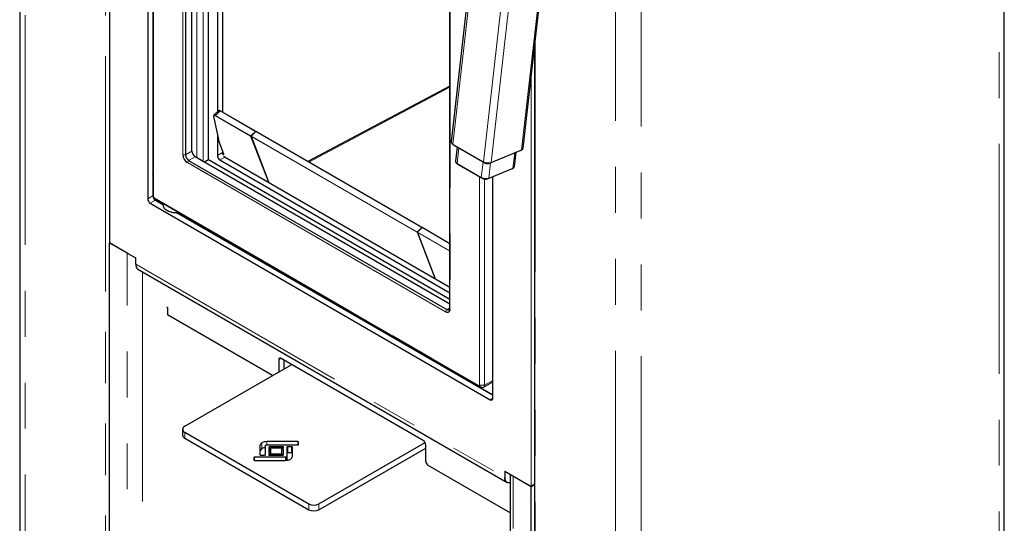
# Model space of a CAD drawing. Header units: millimetres. Extents: x 108 to 359, y 103 to 231.
# Tile 6 of 9: x 332 to 359, y 118 to 132. Entities that reach past the tile are written whole.
import ezdxf

# ---------------------------------------------------------------- set-up
doc = ezdxf.new("R2010")
doc.units = ezdxf.units.MM
doc.linetypes.add('PHANTOM', pattern=[12.7, 6.35, -1.27, 1.27, -1.27, 1.27, -1.27])

msp = doc.modelspace()

# ---------------------------------------------------------------- linework, layer by layer
at = {"color": 7, "linetype": 'Continuous', "lineweight": 25}
for p, q in [((331.859, 157.496), (331.859, 113.199)), ((334.341, 155.945), (334.341, 125.599)), ((359.093, 109.484), (359.093, 153.781)), ((335.4, 147.555), (335.4, 126.815)), ((335.541, 147.555), (335.541, 126.896)), ((335.559, 126.867), (335.559, 147.077)), ((336.443, 145.381), (336.443, 128.03)), ((336.619, 128.132), (336.619, 145.381)), ((337.079, 127.887), (337.079, 145.116)), ((337.326, 144.973), (337.326, 129.222)), ((337.468, 144.891), (337.468, 129.207)), ((343.761, 123.765), (343.761, 133.467)), ((344.276, 132.625), (343.794, 128.388)), ((345.781, 128.213), (346.263, 132.45)), ((346.112, 104.852), (346.112, 131.129)), ((343.761, 129.931), (339.829, 127.845)), ((337.224, 129.102), (337.364, 128.406)), ((337.355, 129.25), (337.229, 129.124)), ((338.38, 128.681), (337.405, 129.243)), ((337.326, 128.594), (337.326, 128.009)), ((338.379, 128.678), (338.253, 128.552)), ((338.26, 128.548), (338.386, 128.674)), ((338.384, 128.672), (338.38, 128.68)), ((342.984, 126.023), (338.392, 128.674)), ((337.367, 128.395), (337.498, 128.056)), ((338.259, 128.543), (338.743, 127.287)), ((343.816, 128.341), (343.852, 128.309)), ((343.867, 128.298), (344.716, 127.808)), ((337.468, 128.134), (337.468, 128.091)), ((343.955, 128.247), (343.911, 127.854)), ((344.858, 127.796), (345.698, 128.145)), ((345.546, 127.709), (345.59, 128.1)), ((345.698, 128.145), (345.707, 128.149)), ((345.707, 128.149), (345.749, 128.172)), ((345.749, 128.172), (345.736, 128.166)), ((336.531, 127.876), (343.673, 123.754)), ((343.761, 123.907), (336.708, 127.979)), ((337.079, 127.887), (336.973, 127.825)), ((343.761, 124.029), (337.079, 127.887)), ((337.397, 127.887), (343.761, 124.213)), ((337.539, 127.968), (343.761, 124.376)), ((343.933, 127.807), (343.968, 127.775)), ((343.984, 127.764), (344.656, 127.376)), ((344.858, 127.796), (344.858, 127.796)), ((344.798, 127.364), (345.463, 127.64)), ((345.464, 127.64), (345.472, 127.644)), ((345.472, 127.644), (345.514, 127.668)), ((345.514, 127.668), (345.501, 127.662)), ((338.738, 127.299), (338.736, 127.297)), ((344.798, 127.364), (344.798, 127.364)), ((344.946, 121.304), (344.946, 127.425)), ((335.47, 126.692), (344.875, 121.263)), ((335.646, 126.795), (335.577, 126.835)), ((335.612, 126.774), (335.82, 126.654)), ((335.646, 126.795), (344.626, 121.611)), ((335.82, 126.695), (335.82, 126.65)), ((335.93, 126.496), (335.937, 126.492)), ((336.206, 126.431), (344.946, 121.386)), ((336.478, 126.274), (336.206, 126.431)), ((336.513, 126.294), (336.478, 126.274)), ((337.15, 125.886), (337.185, 125.907)), ((337.645, 125.6), (337.15, 125.886)), ((342.856, 125.895), (342.982, 126.021)), ((342.862, 125.885), (343.346, 124.63)), ((342.989, 126.017), (342.863, 125.891)), ((342.987, 126.015), (342.984, 126.023)), ((343.761, 125.574), (342.995, 126.017)), ((334.339, 125.598), (334.341, 125.599)), ((334.834, 125.312), (334.339, 125.598)), ((334.339, 111.656), (334.339, 125.598)), ((334.341, 125.599), (335.066, 125.181)), ((337.68, 125.621), (337.645, 125.6)), ((334.866, 125.296), (334.834, 125.312)), ((335.066, 125.181), (335.066, 125.008)), ((338.316, 125.213), (338.352, 125.233)), ((338.811, 124.927), (338.316, 125.213)), ((335.129, 124.869), (345.34, 118.974)), ((338.847, 124.947), (338.811, 124.927)), ((339.483, 124.539), (339.519, 124.56)), ((339.978, 124.253), (339.483, 124.539)), ((343.339, 124.639), (343.342, 124.642)), ((340.014, 124.274), (339.978, 124.253)), ((335.948, 123.812), (335.93, 123.822)), ((335.948, 123.812), (335.948, 123.608)), ((340.65, 123.866), (340.685, 123.886)), ((341.145, 123.58), (340.65, 123.866)), ((338.854, 121.93), (335.948, 123.608)), ((341.18, 123.6), (341.145, 123.58)), ((341.817, 123.192), (341.852, 123.212)), ((342.312, 122.906), (341.817, 123.192)), ((342.347, 122.927), (342.312, 122.906)), ((339.024, 122.363), (339.024, 122.028)), ((343.019, 120.138), (339.094, 122.404)), ((339.165, 122.363), (339.165, 122.11)), ((342.983, 122.518), (343.019, 122.539)), ((343.478, 122.233), (342.983, 122.518)), ((336.425, 120.528), (339.384, 122.236)), ((343.514, 122.253), (343.478, 122.233)), ((344.15, 121.845), (344.185, 121.865)), ((344.946, 121.386), (344.15, 121.845)), ((344.691, 121.605), (344.946, 121.752)), ((336.366, 120.446), (336.366, 120.283)), ((336.425, 120.365), (339.854, 118.385)), ((336.425, 120.201), (339.854, 118.222)), ((339.55, 120.104), (338.696, 120.104)), ((338.503, 119.992), (338.503, 119.742)), ((338.503, 119.829), (338.503, 119.742)), ((338.656, 119.742), (338.656, 119.992)), ((338.696, 120.016), (339.55, 120.016)), ((338.752, 119.944), (338.752, 119.794)), ((339.142, 119.96), (338.779, 119.96)), ((338.807, 119.794), (338.807, 119.928)), ((338.807, 119.928), (339.142, 119.928)), ((339.1, 119.894), (339.099, 119.759)), ((339.142, 119.901), (339.112, 119.901)), ((339.154, 119.744), (339.155, 119.894)), ((339.155, 119.936), (339.155, 119.953)), ((339.249, 119.946), (339.249, 119.696)), ((339.377, 119.961), (339.274, 119.961)), ((339.402, 119.696), (339.402, 119.946)), ((339.575, 120.03), (339.575, 120.089)), ((340.137, 118.385), (343.072, 120.079)), ((340.137, 118.222), (343.089, 119.926)), ((343.089, 119.567), (343.089, 120.016)), ((338.331, 119.659), (338.331, 119.599)), ((339.209, 119.673), (338.356, 119.673)), ((338.356, 119.585), (339.209, 119.585)), ((338.528, 119.728), (338.631, 119.728)), ((338.752, 119.752), (338.752, 119.735)), ((338.764, 119.787), (338.794, 119.787)), ((339.099, 119.759), (338.764, 119.759)), ((338.764, 119.728), (339.127, 119.728)), ((338.807, 119.797), (338.779, 119.797)), ((339.099, 119.728), (339.099, 119.759)), ((339.1, 119.73), (339.1, 119.728)), ((339.142, 119.737), (339.112, 119.737)), ((339.249, 119.783), (339.249, 119.587)), ((339.377, 119.798), (339.274, 119.798)), ((345.423, 118.138), (343.16, 119.444)), ((345.281, 119.284), (346.006, 118.865)), ((345.423, 119.202), (345.423, 105.124)), ((345.423, 119.191), (345.423, 119.202)), ((345.423, 119.191), (345.423, 119.182)), ((345.484, 119.167), (345.511, 119.148)), ((345.511, 119.148), (346.006, 118.863)), ((346.006, 118.863), (346.112, 118.924)), ((346.006, 104.92), (346.006, 118.863)), ((346.112, 118.924), (346.01, 118.865))]:
    msp.add_line(p, q, dxfattribs=at)
at = {"color": 8, "linetype": 'PHANTOM', "lineweight": 18}
for p, q in [((332.006, 157.292), (332.006, 112.995)), ((334.231, 111.71), (334.231, 156.007)), ((334.235, 156.006), (334.235, 111.709)), ((334.343, 155.943), (334.343, 125.6)), ((358.946, 109.28), (358.946, 153.577)), ((348.34, 103.565), (348.34, 147.862)), ((349.047, 147.862), (349.047, 103.565)), ((335.56, 147.074), (335.56, 126.865)), ((336.37, 128.03), (336.37, 145.382)), ((336.374, 145.381), (336.374, 128.03)), ((336.761, 127.948), (336.761, 145.299)), ((336.938, 127.846), (336.938, 145.197)), ((343.763, 133.466), (343.763, 123.763)), ((344.32, 132.565), (343.838, 128.328)), ((346.22, 132.406), (345.738, 128.169)), ((345.168, 132.075), (344.686, 127.838)), ((345.379, 132.057), (344.898, 127.82)), ((346.114, 131.142), (346.114, 104.85)), ((346.01, 130.227), (346.01, 118.865)), ((346.003, 118.869), (346.003, 130.165)), ((343.761, 129.899), (339.857, 127.828)), ((337.226, 129.099), (337.366, 128.404)), ((338.247, 128.548), (337.273, 129.11)), ((337.402, 129.242), (337.275, 129.116)), ((337.275, 129.116), (338.253, 128.552)), ((338.379, 128.678), (337.402, 129.242)), ((338.731, 127.292), (338.247, 128.548)), ((338.253, 128.552), (338.736, 127.297)), ((338.26, 128.548), (342.856, 125.895)), ((338.382, 128.67), (338.379, 128.678)), ((342.982, 126.021), (338.386, 128.674)), ((337.369, 128.394), (337.5, 128.054)), ((338.261, 128.54), (338.745, 127.284)), ((342.85, 125.89), (338.261, 128.54)), ((343.838, 128.328), (344.686, 127.838)), ((344.687, 127.835), (343.839, 128.325)), ((343.867, 128.298), (343.839, 128.325)), ((343.867, 128.298), (344.715, 127.808)), ((336.374, 128.03), (336.443, 128.03)), ((336.619, 128.132), (336.443, 128.03)), ((337.326, 128.009), (337.468, 128.091)), ((337.462, 128.057), (337.476, 128.049)), ((337.474, 128.042), (337.462, 128.049)), ((337.476, 128.049), (337.494, 128.067)), ((344.003, 128.219), (343.955, 127.794)), ((344.858, 127.796), (345.698, 128.145)), ((345.736, 128.166), (344.896, 127.818)), ((344.898, 127.82), (345.738, 128.169)), ((345.55, 128.084), (345.503, 127.664)), ((345.698, 128.145), (345.736, 128.166)), ((345.698, 128.145), (345.698, 128.145)), ((343.637, 123.691), (336.496, 127.814)), ((336.531, 127.876), (336.497, 127.817)), ((336.497, 127.817), (343.638, 123.694)), ((336.708, 127.979), (336.531, 127.876)), ((337.539, 127.968), (337.397, 127.887)), ((343.955, 127.794), (344.627, 127.406)), ((344.627, 127.403), (343.955, 127.791)), ((343.984, 127.764), (343.955, 127.791)), ((343.984, 127.764), (344.656, 127.376)), ((344.675, 127.831), (344.627, 127.406)), ((344.715, 127.808), (344.687, 127.835)), ((344.885, 127.807), (344.838, 127.388)), ((344.858, 127.796), (344.896, 127.818)), ((344.798, 127.364), (345.464, 127.64)), ((345.501, 127.662), (344.836, 127.386)), ((344.838, 127.388), (345.503, 127.664)), ((345.463, 127.64), (345.464, 127.64)), ((345.501, 127.662), (345.464, 127.64)), ((335.559, 127.397), (335.541, 127.407)), ((338.745, 127.284), (338.731, 127.292)), ((338.736, 127.297), (338.74, 127.295)), ((344.573, 121.662), (344.573, 127.424)), ((344.576, 127.422), (344.576, 121.661)), ((344.627, 127.403), (344.656, 127.376)), ((344.714, 121.661), (344.714, 127.357)), ((344.717, 127.357), (344.717, 121.662)), ((344.836, 127.386), (344.798, 127.364)), ((335.4, 126.815), (335.541, 126.896)), ((335.612, 126.774), (335.47, 126.692)), ((335.576, 126.837), (344.557, 121.653)), ((344.558, 121.651), (335.577, 126.835)), ((336.549, 126.233), (336.549, 126.274)), ((336.69, 126.152), (336.69, 126.192)), ((343.334, 124.635), (342.85, 125.89)), ((342.856, 125.895), (343.339, 124.639)), ((342.863, 125.891), (343.761, 125.372)), ((342.864, 125.882), (343.348, 124.627)), ((343.761, 125.364), (342.864, 125.882)), ((342.985, 126.013), (342.982, 126.021)), ((343.761, 125.571), (342.989, 126.017)), ((334.343, 125.6), (335.067, 125.182)), ((337.715, 125.56), (337.715, 125.6)), ((334.834, 111.166), (334.834, 125.312)), ((337.857, 125.478), (337.857, 125.519)), ((335.067, 125.182), (335.067, 125.006)), ((335.067, 125.006), (345.278, 119.112)), ((335.258, 124.794), (335.258, 111.166)), ((338.882, 124.886), (338.882, 124.927)), ((339.024, 124.804), (339.024, 124.845)), ((343.348, 124.627), (343.334, 124.635)), ((343.339, 124.639), (343.343, 124.637)), ((340.049, 124.213), (340.049, 124.253)), ((340.19, 124.131), (340.19, 124.172)), ((343.673, 123.754), (343.638, 123.694)), ((343.761, 123.805), (343.673, 123.754)), ((341.216, 123.539), (341.216, 123.58)), ((341.357, 123.457), (341.357, 123.498)), ((342.382, 122.865), (342.382, 122.906)), ((342.524, 122.784), (342.524, 122.825)), ((339.094, 122.404), (339.024, 122.363)), ((343.549, 122.192), (343.549, 122.233)), ((343.69, 122.11), (343.69, 122.151)), ((344.946, 121.794), (344.717, 121.662)), ((344.626, 121.611), (344.558, 121.651)), ((344.714, 121.661), (344.576, 121.661)), ((344.875, 121.263), (344.946, 121.304)), ((336.425, 120.365), (336.425, 120.201)), ((338.696, 120.016), (338.696, 120.104)), ((339.55, 120.016), (339.55, 120.104)), ((338.503, 119.829), (338.503, 119.992)), ((338.559, 119.908), (338.559, 120.071)), ((338.752, 119.793), (338.752, 119.944)), ((338.779, 119.797), (338.779, 119.96)), ((339.1, 119.73), (339.1, 119.894)), ((339.112, 119.737), (339.112, 119.901)), ((339.142, 119.928), (339.142, 119.96)), ((339.142, 119.737), (339.142, 119.901)), ((339.249, 119.783), (339.249, 119.946)), ((339.274, 119.798), (339.274, 119.961)), ((339.377, 119.798), (339.377, 119.961)), ((339.575, 120.03), (339.575, 120.089)), ((338.331, 119.599), (338.331, 119.659)), ((338.356, 119.585), (338.356, 119.673)), ((338.764, 119.728), (338.764, 119.759)), ((339.209, 119.585), (339.209, 119.673)), ((339.238, 119.586), (339.238, 119.68)), ((339.249, 119.587), (339.249, 119.696)), ((345.278, 119.287), (346.003, 118.869)), ((345.278, 119.112), (345.278, 119.287)), ((345.285, 119.282), (345.285, 119.112)), ((345.423, 119.191), (345.423, 119.191)), ((345.511, 105.002), (345.511, 119.148)), ((339.854, 118.222), (339.854, 118.385)), ((340.137, 118.385), (340.137, 118.222))]:
    msp.add_line(p, q, dxfattribs=at)
at = {"color": 8, "linetype": 'PHANTOM', "lineweight": 18, "flags": 128}
for points in [[(337.273, 129.11), (337.262, 129.116), (337.252, 129.119), (337.243, 129.121), (337.236, 129.121), (337.23, 129.118), (337.227, 129.114), (337.225, 129.107), (337.226, 129.099)], [(337.229, 129.124), (337.23, 129.125), (337.236, 129.128), (337.243, 129.128), (337.253, 129.126), (337.264, 129.122), (337.275, 129.116)], [(337.402, 129.242), (337.39, 129.248), (337.379, 129.252), (337.37, 129.254), (337.362, 129.254), (337.356, 129.251), (337.355, 129.25)], [(343.867, 128.298), (343.867, 128.298), (343.867, 128.298)], [(337.5, 128.054), (337.501, 128.048), (337.502, 128.043), (337.5, 128.039), (337.498, 128.036), (337.493, 128.036), (337.488, 128.036), (337.481, 128.039), (337.474, 128.042)], [(337.476, 128.049), (337.483, 128.045), (337.489, 128.043), (337.494, 128.043), (337.498, 128.043), (337.499, 128.045)], [(343.984, 127.764), (343.984, 127.764), (343.984, 127.764)], [(344.576, 121.661), (344.576, 121.657), (344.575, 121.654), (344.573, 121.651), (344.571, 121.649), (344.568, 121.648), (344.565, 121.648), (344.563, 121.648)], [(345.285, 119.112), (345.288, 119.076), (345.295, 119.043), (345.308, 119.015), (345.325, 118.993), (345.346, 118.977), (345.371, 118.966), (345.399, 118.963), (345.423, 118.965)]]:
    msp.add_lwpolyline(points, dxfattribs=at)
at = {"color": 7, "linetype": 'Continuous', "lineweight": 25, "flags": 128}
for points in [[(343.839, 128.325), (343.82, 128.338), (343.816, 128.341)], [(343.852, 128.309), (343.854, 128.307), (343.867, 128.298)], [(337.468, 128.091), (337.469, 128.074), (337.471, 128.067)], [(343.955, 127.791), (343.937, 127.804), (343.933, 127.807)], [(343.968, 127.775), (343.971, 127.773), (343.984, 127.764)], [(344.715, 127.808), (344.716, 127.808), (344.716, 127.808)], [(344.656, 127.376), (344.656, 127.376), (344.656, 127.376)], [(335.82, 126.65), (335.823, 126.621), (335.833, 126.593), (335.849, 126.567), (335.87, 126.541), (335.898, 126.518), (335.93, 126.496), (335.967, 126.478), (336.008, 126.462), (336.052, 126.45), (336.098, 126.44), (336.146, 126.435), (336.195, 126.433), (336.244, 126.435), (336.266, 126.437)], [(334.343, 125.6), (334.342, 125.6), (334.342, 125.6), (334.341, 125.599), (334.341, 125.599), (334.341, 125.599)], [(335.067, 125.182), (335.067, 125.181), (335.066, 125.181), (335.066, 125.181), (335.066, 125.181)], [(344.563, 121.648), (344.561, 121.649), (344.558, 121.651)], [(339.575, 120.089), (339.574, 120.092), (339.573, 120.095), (339.57, 120.098), (339.567, 120.1), (339.564, 120.101), (339.559, 120.103), (339.555, 120.104), (339.55, 120.104)], [(339.112, 119.901), (339.11, 119.901), (339.107, 119.9), (339.105, 119.9), (339.103, 119.899), (339.102, 119.898), (339.1, 119.896), (339.1, 119.895), (339.1, 119.894)], [(339.155, 119.953), (339.154, 119.954), (339.154, 119.956), (339.152, 119.957), (339.151, 119.958), (339.149, 119.959), (339.147, 119.96), (339.144, 119.96), (339.142, 119.96)], [(339.142, 119.928), (339.144, 119.929), (339.147, 119.929), (339.149, 119.93), (339.151, 119.931), (339.152, 119.932), (339.154, 119.933), (339.154, 119.934), (339.155, 119.936)], [(339.155, 119.894), (339.154, 119.895), (339.154, 119.896), (339.152, 119.898), (339.151, 119.899), (339.149, 119.9), (339.147, 119.9), (339.144, 119.901), (339.142, 119.901)], [(339.274, 119.961), (339.269, 119.961), (339.265, 119.96), (339.26, 119.958), (339.257, 119.957), (339.254, 119.954), (339.251, 119.952), (339.25, 119.949), (339.249, 119.946)], [(339.402, 119.946), (339.402, 119.949), (339.401, 119.952), (339.398, 119.954), (339.395, 119.957), (339.391, 119.958), (339.387, 119.96), (339.382, 119.961), (339.377, 119.961)], [(339.55, 120.016), (339.555, 120.016), (339.559, 120.017), (339.564, 120.018), (339.567, 120.02), (339.57, 120.022), (339.573, 120.024), (339.574, 120.027), (339.575, 120.03)], [(338.356, 119.673), (338.351, 119.673), (338.346, 119.672), (338.342, 119.671), (338.338, 119.669), (338.335, 119.667), (338.332, 119.664), (338.331, 119.661), (338.331, 119.659)], [(338.331, 119.599), (338.331, 119.596), (338.332, 119.593), (338.335, 119.591), (338.338, 119.589), (338.342, 119.587), (338.346, 119.586), (338.351, 119.585), (338.356, 119.585)], [(338.503, 119.742), (338.503, 119.739), (338.505, 119.737), (338.507, 119.734), (338.51, 119.732), (338.514, 119.73), (338.518, 119.729), (338.523, 119.728), (338.528, 119.728)], [(338.631, 119.728), (338.636, 119.728), (338.64, 119.729), (338.645, 119.73), (338.648, 119.732), (338.652, 119.734), (338.654, 119.737), (338.655, 119.739), (338.656, 119.742)], [(338.752, 119.794), (338.752, 119.793), (338.753, 119.792), (338.754, 119.79), (338.755, 119.789), (338.757, 119.788), (338.759, 119.788), (338.762, 119.787), (338.764, 119.787)], [(338.764, 119.759), (338.762, 119.759), (338.759, 119.759), (338.757, 119.758), (338.755, 119.757), (338.754, 119.756), (338.753, 119.755), (338.752, 119.754), (338.752, 119.752)], [(338.752, 119.735), (338.752, 119.733), (338.753, 119.732), (338.754, 119.731), (338.755, 119.73), (338.757, 119.729), (338.759, 119.728), (338.762, 119.728), (338.764, 119.728)], [(338.794, 119.787), (338.797, 119.787), (338.799, 119.788), (338.801, 119.788), (338.803, 119.789), (338.805, 119.79), (338.806, 119.792), (338.806, 119.793), (338.807, 119.794)], [(339.112, 119.737), (339.11, 119.737), (339.107, 119.737), (339.105, 119.736), (339.103, 119.735), (339.102, 119.734), (339.1, 119.733), (339.1, 119.732), (339.1, 119.73)], [(339.274, 119.798), (339.269, 119.797), (339.265, 119.796), (339.26, 119.795), (339.257, 119.793), (339.254, 119.791), (339.251, 119.789), (339.25, 119.786), (339.249, 119.783)], [(339.402, 119.784), (339.402, 119.786), (339.401, 119.789), (339.398, 119.791), (339.395, 119.793), (339.391, 119.795), (339.387, 119.796), (339.382, 119.797), (339.377, 119.798)], [(345.423, 118.963), (345.394, 118.96), (345.365, 118.964), (345.34, 118.974), (345.318, 118.991), (345.301, 119.014), (345.288, 119.042), (345.281, 119.075), (345.278, 119.112)]]:
    msp.add_lwpolyline(points, dxfattribs=at)
at = {"color": 7, "linetype": 'Continuous', "lineweight": 25}
for centre, radius, start, end in [((337.228, 129.102), 0.00373, 192.0041, 236.2802), ((343.863, 128.392), 0.069, 183.1946, 248.834), ((343.841, 128.327), 0.00312, 168.5946, 220.2543), ((336.642, 128.043), 0.272, 182.6055, 237.3945), ((336.635, 128.038), 0.192, 182.6055, 237.3945), ((336.811, 128.14), 0.192, 182.6055, 237.3945), ((337.48, 128.016), 0.154, 182.6055, 237.3945), ((337.501, 128.057), 0.003, 201.8254, 241.24), ((337.608, 128.082), 0.134, 216.0981, 238.692), ((345.735, 128.169), 0.00312, 303.7926, 357.5391), ((345.722, 128.227), 0.0603, 285.1016, 346.6174), ((343.98, 127.858), 0.069, 183.1946, 248.834), ((343.958, 127.793), 0.00312, 168.5946, 220.2543), ((344.812, 128.071), 0.265, 241.6521, 288.7935), ((344.812, 128.066), 0.262, 241.6521, 288.7935), ((344.8, 127.966), 0.179, 241.6521, 288.7935), ((335.416, 127.564), 0.142, 331.0875, 358.1289), ((345.5, 127.665), 0.00312, 303.7926, 357.5391), ((345.487, 127.723), 0.0603, 285.1016, 346.6174), ((344.752, 127.639), 0.265, 241.6521, 288.7935), ((344.752, 127.634), 0.262, 241.6521, 288.7935), ((344.741, 127.534), 0.179, 241.6521, 288.7935), ((335.553, 126.822), 0.154, 182.6055, 237.3945), ((335.695, 126.903), 0.154, 182.6055, 237.3945), ((335.599, 126.869), 0.0407, 182.6055, 237.3945), ((336.192, 126.981), 0.551, 242.3995, 278.0549), ((335.068, 125.008), 0.00251, 185.6948, 245.6253), ((335.214, 124.99), 0.147, 173.5491, 235.1388), ((343.707, 123.796), 0.0546, 230.7967, 9.214), ((343.669, 123.757), 0.0921, 314.9319, 4.7707), ((339.067, 122.37), 0.0437, 50.7967, 189.214), ((344.658, 121.655), 0.0599, 304.0564, 7.2558), ((344.902, 121.297), 0.0437, 230.7967, 9.214), ((336.456, 120.446), 0.0873, 110.7834, 249.2166), ((336.466, 120.293), 0.101, 185.6948, 245.6253), ((342.936, 120.009), 0.154, 2.6055, 57.3945), ((339.142, 119.719), 0.0184, 64.3187, 90.9731), ((343.243, 119.574), 0.154, 182.6055, 237.3945), ((339.996, 118.658), 0.307, 242.6097, 297.3903), ((339.996, 118.495), 0.307, 242.6097, 297.3903)]:
    msp.add_arc(centre, radius, start, end, dxfattribs=at)
at = {"color": 8, "linetype": 'PHANTOM', "lineweight": 18}
for centre, radius, start, end in [((337.28, 129.111), 0.00684, 132.1006, 191.635), ((337.404, 129.24), 0.00329, 71.5152, 144.1126), ((337.368, 128.407), 0.00373, 192.0041, 236.2802), ((337.428, 128.417), 0.0634, 191.8678, 201.5061), ((337.37, 128.396), 0.003, 201.8535, 241.2394), ((336.374, 128.037), 0.00721, 241.9598, 271.1441), ((336.64, 128.042), 0.267, 182.6055, 237.3945), ((337.481, 128.044), 0.00684, 132.1006, 191.635), ((336.503, 127.813), 0.00721, 148.8563, 178.0435), ((344.689, 127.837), 0.00312, 168.5946, 220.2543), ((344.894, 127.82), 0.00312, 303.7926, 357.5391), ((344.63, 127.405), 0.00312, 168.5946, 220.2543), ((344.834, 127.388), 0.00312, 303.7926, 357.5391), ((335.561, 126.867), 0.00251, 185.6948, 245.6253), ((335.595, 126.867), 0.0352, 182.6055, 237.3945), ((335.579, 126.837), 0.00252, 174.3796, 234.302), ((343.686, 123.751), 0.0773, 230.7967, 9.214), ((343.645, 123.69), 0.00721, 148.8563, 178.0435), ((343.688, 123.757), 0.0798, 231.8499, 305.7633), ((343.764, 123.765), 0.00251, 185.6948, 245.6253), ((344.563, 121.661), 0.01, 230.7967, 9.214), ((344.559, 121.653), 0.00252, 174.3796, 234.302), ((344.576, 121.669), 0.00721, 241.9598, 271.1441), ((344.66, 121.653), 0.0539, 230.7967, 9.214), ((344.714, 121.669), 0.00721, 268.8559, 298.0402), ((345.281, 119.119), 0.00769, 242.6097, 297.3903)]:
    msp.add_arc(centre, radius, start, end, dxfattribs=at)
at = {"color": 7, "linetype": 'Continuous', "lineweight": 25}
for centre, major_axis, ratio, start_param, end_param in [((338.25, 128.551), (0.00403, 0.00344), 0.144894, 3.629173, 5.199969), ((338.264, 128.543), (-0.00457, 0.00534), 0.666515, 0.051167, 1.621963), ((338.376, 128.677), (0.00403, 0.00344), 0.144894, 5.199969, 6.334352), ((338.391, 128.669), (-0.00457, 0.00534), 0.666515, 5.199969, 6.334352), ((338.734, 127.296), (0.00403, 0.00344), 0.144894, 3.629173, 5.199969), ((338.748, 127.288), (-0.00457, 0.00534), 0.666515, 1.083216, 1.621963), ((342.853, 125.894), (0.00403, 0.00344), 0.144894, 3.629173, 5.199969), ((342.868, 125.886), (-0.00457, 0.00534), 0.666515, 0.051167, 1.621963), ((342.98, 126.02), (0.00403, 0.00344), 0.144894, 5.199969, 6.232018), ((342.994, 126.011), (-0.00457, 0.00534), 0.666515, 5.199969, 6.334352), ((343.337, 124.638), (0.00403, 0.00344), 0.144894, 3.629173, 5.199969), ((343.351, 124.63), (-0.00457, 0.00534), 0.666515, 1.083216, 1.621963), ((345.281, 119.289), (-0.00354, 0.00612), 0.577335, 1.570756, 2.356154), ((346.006, 118.871), (-0.00354, 0.00612), 0.577335, 1.570756, 3.141552)]:
    msp.add_ellipse(centre, major_axis=major_axis, ratio=ratio, start_param=start_param, end_param=end_param, dxfattribs=at)
for points, knots in [([(337.234, 129.127), (337.233, 129.127), (337.23, 129.126), (337.225, 129.12), (337.223, 129.111), (337.224, 129.105), (337.224, 129.102)], [0, 0, 0, 0, 0.071002, 0.39648, 0.736122, 1, 1, 1, 1]), ([(337.405, 129.243), (337.402, 129.245), (337.394, 129.25), (337.381, 129.255), (337.372, 129.255), (337.368, 129.255)], [0, 0, 0, 0, 0.205607, 0.603511, 1, 1, 1, 1]), ([(337.364, 128.406), (337.365, 128.404), (337.366, 128.4), (337.367, 128.396), (337.367, 128.395)], [0, 0, 0, 0, 0.695963, 1, 1, 1, 1]), ([(337.498, 128.056), (337.499, 128.054), (337.5, 128.05), (337.5, 128.045), (337.499, 128.045), (337.499, 128.045)], [0, 0, 0, 0, 0.250133, 0.705315, 1, 1, 1, 1]), ([(338.656, 119.938), (338.655, 119.938), (338.64, 119.937), (338.605, 119.929), (338.577, 119.916), (338.559, 119.908)], [0, 0, 0, 0, 0.019116, 0.3990711, 1, 1, 1, 1]), ([(338.779, 119.797), (338.775, 119.797), (338.767, 119.796), (338.759, 119.793), (338.757, 119.79), (338.756, 119.789)], [0, 0, 0, 0, 0.430016, 0.845524, 1, 1, 1, 1])]:
    msp.add_open_spline(points, degree=3, knots=knots, dxfattribs=at)
for points in [[(338.696, 120.104), (338.645, 120.104), (338.596, 120.092), (338.559, 120.071)], [(338.559, 120.071), (338.523, 120.05), (338.503, 120.022), (338.503, 119.992)], [(338.559, 119.908), (338.523, 119.887), (338.503, 119.859), (338.503, 119.829)], [(338.656, 119.992), (338.656, 119.999), (338.66, 120.004), (338.668, 120.009)], [(338.668, 120.009), (338.675, 120.013), (338.685, 120.016), (338.696, 120.016)], [(338.779, 119.96), (338.764, 119.96), (338.752, 119.953), (338.752, 119.944)], [(339.127, 119.728), (339.142, 119.728), (339.154, 119.735), (339.154, 119.744)], [(339.238, 119.68), (339.23, 119.675), (339.22, 119.673), (339.209, 119.673)], [(339.209, 119.585), (339.261, 119.585), (339.309, 119.596), (339.346, 119.617)], [(339.249, 119.696), (339.249, 119.69), (339.245, 119.684), (339.238, 119.68)], [(339.346, 119.617), (339.382, 119.638), (339.402, 119.666), (339.402, 119.696)]]:
    msp.add_open_spline(points, degree=3, dxfattribs=at)

doc.saveas('drawing.dxf')
